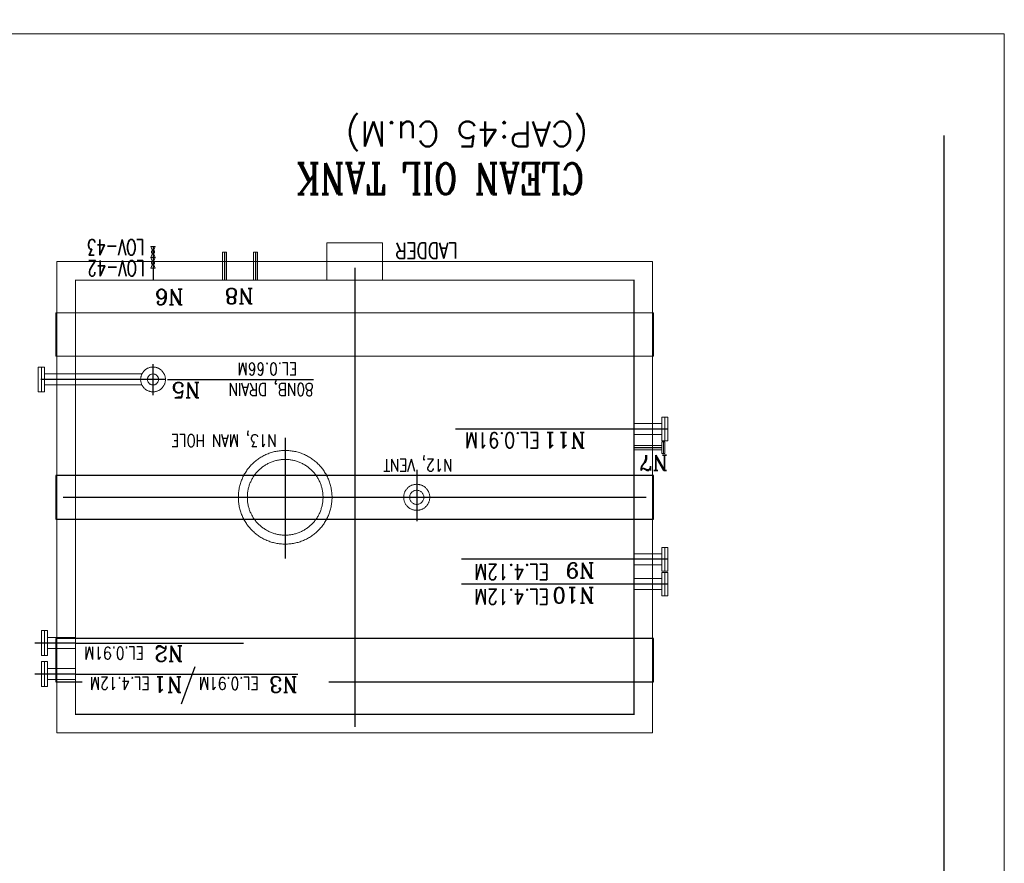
# Model space of a CAD drawing. Header units: inches. Extents: x 0 to 1564127, y -23460 to 23144100.
# Tile 68 of 215: x 253285 to 254277, y 193071 to 193921. Entities that reach past the tile are written whole.
import ezdxf

# ---------------------------------------------------------------- set-up
doc = ezdxf.new("R2010")
doc.units = ezdxf.units.IN
doc.header["$LTSCALE"] = 1800
doc.header["$MEASUREMENT"] = 0
for name, pattern in [('CENTER', [2, 1.25, -0.25, 0.25, -0.25]), ('CENTER2', [1.125, 0.75, -0.125, 0.125, -0.125]), ('HIDDEN', [0.375, 0.25, -0.125])]:
    doc.linetypes.add(name, pattern=pattern)
doc.layers.get('0').update_dxf_attribs({"color": 253, "lineweight": 9})
for name, color, linetype in [('CEN', 2, 'CENTER'), ('DIM', 4, 'Continuous'), ('GRID', 251, 'CENTER'), ('TEXT', 3, 'Continuous')]:
    doc.layers.add(name, color=color, linetype=linetype)
doc.layers.add('CONCRETE', color=145, linetype='Continuous', lineweight=18)
doc.layers.add('EQUIP', color=8, linetype='HIDDEN', lineweight=9)
doc.styles.add('COMPLEX', font='complex')
doc.styles.add('ROMANS', font='romans.shx')

msp = doc.modelspace()

# ---------------------------------------------------------------- linework, layer by layer
at = {"color": 8, "linetype": 'HIDDEN', "ltscale": 2}
msp.add_lwpolyline([(253923.41, 193581.48), (253321.41, 193581.48), (253321.41, 193625.23), (253923.41, 193625.23)], close=True, dxfattribs=at)
at = {"layer": 'CEN', "color": 8}
for p, q in [((253491.16, 193686.25), (253491.16, 193658.1)), ((253522.41, 193686.25), (253522.41, 193658.1)), ((253622.41, 193670.6), (253622.41, 193208.1)), ((253937.9, 193508.1), (253899.16, 193508.1)), ((253552.41, 193499.18), (253552.41, 193377.54)), ((253931.8, 193489.35), (253903.66, 193489.35)), ((253684.91, 193466.88), (253684.91, 193415.31)), ((253328.66, 193439.35), (253916.16, 193439.35)), ((253937.9, 193376.85), (253899.16, 193376.85)), ((253937.9, 193351.85), (253899.16, 193351.85))]:
    msp.add_line(p, q, dxfattribs=at)
at = {"layer": 'CEN', "color": 8, "linetype": 'CENTER2', "ltscale": 200}
msp.add_line((253419.29, 193542.26), (253419.29, 193573.37), dxfattribs=at)
at = {"layer": 'CEN', "color": 8, "linetype": 'CENTER2'}
msp.add_line((253431.54, 193558.1), (253306.26, 193558.1), dxfattribs=at)
at = {"layer": 'CEN', "color": 8, "linetype": 'Continuous'}
msp.add_line((253433.95, 193558.1), (253580.81, 193558.1), dxfattribs=at)
at = {"layer": 'CEN', "color": 8, "linetype": 'Continuous', "ltscale": 200}
for p, q in [((253899.16, 193508.1), (253724.11, 193508.1)), ((253899.16, 193376.85), (253730.1, 193376.85)), ((253899.16, 193351.85), (253730.1, 193351.85)), ((253341.22, 193292.48), (253510.29, 193292.48)), ((253341.22, 193261.23), (253565.1, 193261.23))]:
    msp.add_line(p, q, dxfattribs=at)
at = {"layer": 'CEN', "color": 8, "ltscale": 0.5}
for p, q in [((253341.22, 193292.48), (253300.26, 193292.48)), ((253341.22, 193261.23), (253300.26, 193261.23))]:
    msp.add_line(p, q, dxfattribs=at)
at = {"layer": 'CEN', "color": 8, "linetype": 'HIDDEN', "ltscale": 2}
msp.add_lwpolyline([(253923.41, 193461.23), (253321.41, 193461.23), (253321.41, 193417.48), (253923.41, 193417.48)], close=True, dxfattribs=at)
msp.add_lwpolyline([(253596.48, 193253.48), (253923.41, 193253.48), (253923.41, 193297.23), (253321.41, 193297.23), (253321.41, 193253.48), (253348.06, 193253.48)], dxfattribs=at)
at = {"layer": 'CONCRETE', "color": 8}
for p in [(251530.54, 193906.23), (254276.79, 192588.73)]:
    msp.add_line(p, (254276.79, 193906.23), dxfattribs=at)
msp.add_lwpolyline([(253322.41, 193676.85), (253922.41, 193676.85), (253922.41, 193201.85), (253322.41, 193201.85)], close=True, dxfattribs=at)
at = {"layer": 'DIM', "color": 8, "ltscale": 200}
msp.add_line((253419.29, 193692.03), (253419.29, 193658.1), dxfattribs=at)
at = {"layer": 'EQUIP', "color": 8}
for p, q in [((253417.16, 193681.12), (253421.41, 193692.03)), ((253417.16, 193692.03), (253421.41, 193681.12)), ((253421.41, 193692.03), (253417.16, 193692.03)), ((253421.41, 193681.12), (253417.16, 193681.12)), ((253421.41, 193681.12), (253417.16, 193681.12)), ((253417.16, 193681.12), (253421.41, 193670.2)), ((253417.16, 193670.2), (253421.41, 193681.12)), ((253489.1, 193686.25), (253489.1, 193658.1)), ((253493.22, 193686.25), (253489.1, 193686.25)), ((253493.22, 193686.25), (253493.22, 193658.1)), ((253520.35, 193686.25), (253520.35, 193658.1)), ((253524.47, 193686.25), (253520.35, 193686.25)), ((253524.47, 193686.25), (253524.47, 193658.1)), ((253421.41, 193670.2), (253417.16, 193670.2)), ((253309.83, 193570.6), (253303.74, 193570.6)), ((253407.84, 193563.66), (253309.83, 193563.66)), ((253407.84, 193563.66), (253376.99, 193563.66)), ((253322.62, 193552.55), (253309.94, 193552.55)), ((253407.84, 193552.55), (253319.29, 193552.55)), ((253303.74, 193545.6), (253309.83, 193545.6)), ((253903.6, 193513.67), (253931.8, 193513.67)), ((253931.8, 193519.98), (253937.9, 193519.98)), ((253931.8, 193496.23), (253931.8, 193519.98)), ((253934.85, 193496.23), (253934.85, 193519.98)), ((253937.9, 193496.23), (253937.9, 193519.98)), ((253903.6, 193502.54), (253931.8, 193502.54)), ((253937.9, 193496.23), (253931.8, 193496.23)), ((253931.8, 193495.29), (253934.85, 193495.29)), ((253931.8, 193483.42), (253931.8, 193495.29)), ((253933.33, 193483.42), (253933.33, 193495.29)), ((253934.85, 193483.42), (253934.85, 193495.29)), ((253931.8, 193491.42), (253903.66, 193491.42)), ((253931.8, 193487.29), (253903.66, 193487.29)), ((253934.85, 193483.42), (253931.8, 193483.42)), ((253931.8, 193388.73), (253937.9, 193388.73)), ((253931.8, 193364.98), (253931.8, 193388.73)), ((253934.85, 193364.98), (253934.85, 193388.73)), ((253937.9, 193364.98), (253937.9, 193388.73)), ((253903.6, 193382.42), (253931.8, 193382.42)), ((253903.6, 193371.29), (253931.8, 193371.29)), ((253937.9, 193364.98), (253931.8, 193364.98)), ((253931.8, 193363.73), (253937.9, 193363.73)), ((253931.8, 193339.98), (253931.8, 193363.73)), ((253934.85, 193339.98), (253934.85, 193363.73)), ((253937.9, 193339.98), (253937.9, 193363.73)), ((253903.6, 193357.42), (253931.8, 193357.42)), ((253903.6, 193346.29), (253931.8, 193346.29)), ((253937.9, 193339.98), (253931.8, 193339.98)), ((253306.93, 193279.98), (253306.93, 193304.98)), ((253313.02, 193304.98), (253306.93, 193304.98)), ((253309.97, 193279.98), (253309.97, 193304.98)), ((253313.02, 193279.98), (253313.02, 193304.98)), ((253341.22, 193298.04), (253313.02, 193298.04)), ((253341.22, 193286.92), (253313.02, 193286.92)), ((253306.93, 193279.98), (253313.02, 193279.98)), ((253306.93, 193248.73), (253306.93, 193273.73)), ((253313.02, 193273.73), (253306.93, 193273.73)), ((253309.97, 193248.73), (253309.97, 193273.73)), ((253313.02, 193248.73), (253313.02, 193273.73)), ((253341.22, 193266.79), (253313.02, 193266.79)), ((253341.22, 193255.67), (253313.02, 193255.67)), ((253306.93, 193248.73), (253313.02, 193248.73))]:
    msp.add_line(p, q, dxfattribs=at)
at = {"layer": 'EQUIP', "color": 8, "ltscale": 1.25}
for p, q in [((253303.74, 193545.6), (253303.74, 193570.6)), ((253306.79, 193545.6), (253306.79, 193570.6)), ((253309.83, 193545.6), (253309.83, 193570.6))]:
    msp.add_line(p, q, dxfattribs=at)
at = {"layer": 'EQUIP', "color": 8, "linetype": 'Continuous'}
msp.add_lwpolyline([(253650.54, 193658.1), (253650.54, 193695.6), (253594.29, 193695.6), (253594.29, 193658.1)], close=True, dxfattribs=at)
at = {"layer": 'EQUIP', "color": 8, "linetype": 'Continuous', "ltscale": 2, "const_width": 1.25}
msp.add_lwpolyline([(253341.16, 193658.1), (253903.66, 193658.1), (253903.66, 193220.6), (253341.16, 193220.6)], close=True, dxfattribs=at)
at = {"layer": 'EQUIP', "color": 8}
for centre, radius in [((253419.29, 193686.58), 1.6), ((253419.29, 193675.66), 1.6), ((253419.29, 193558.1), 12.5), ((253419.29, 193558.1), 5.56), ((253419.29, 193558.1), 5.56)]:
    msp.add_circle(centre, radius, dxfattribs=at)
at = {"layer": 'EQUIP', "color": 8, "ltscale": 0.5}
msp.add_circle((253419.29, 193558.1), 12.5, dxfattribs=at)
at = {"layer": 'EQUIP', "color": 8, "ltscale": 100}
for centre, radius in [((253552.41, 193439.35), 47.19), ((253684.91, 193439.35), 13.12)]:
    msp.add_circle(centre, radius, dxfattribs=at)
at = {"layer": 'EQUIP', "color": 8, "linetype": 'HIDDEN'}
for centre, radius in [((253552.41, 193439.35), 38.12), ((253684.91, 193439.35), 7.14)]:
    msp.add_circle(centre, radius, dxfattribs=at)
at = {"layer": 'GRID', "color": 8}
msp.add_line((254216.16, 184353.78), (254216.16, 194798.59), dxfattribs=at)
at = {"layer": 'TEXT', "color": 8}
msp.add_line((253447.81, 193231.08), (253461.77, 193268.86), dxfattribs=at)

# ---------------------------------------------------------------- texts
for s, height, style, p in [('(CAP:45 Cu.M)', 25, 'ROMANS', (253857.66, 193817.96)), ('N6', 15.625, 'COMPLEX', (253450.06, 193648.97)), ('N8', 15.625, 'COMPLEX', (253520.49, 193649.87)), ('N5', 15.625, 'COMPLEX', (253466.73, 193555.14)), ('N11', 15.625, 'COMPLEX', (253855.07, 193504.64)), ('N7', 15.625, 'COMPLEX', (253937.9, 193481.92)), ('N9', 15.625, 'COMPLEX', (253863.88, 193373.39)), ('N10', 15.625, 'COMPLEX', (253863.88, 193348.39)), ('N2', 15.625, 'COMPLEX', (253449.53, 193289.64)), ('N1', 15.625, 'COMPLEX', (253448.74, 193258.44)), ('N3', 15.625, 'COMPLEX', (253564.95, 193258.41))]:
    msp.add_text(s, height=height, rotation=180, dxfattribs=dict(at, style=style)).set_placement(p)
for s, height, style, width, p in [('CLEAN OIL TANK', 31.25, 'COMPLEX', 0.8, (253853.33, 193775.92)), ('LOV-43', 15.625, 'ROMANS', 0.7, (253410.6, 193699.03)), ('LADDER', 15.625, 'ROMANS', 0.8, (253726.02, 193695.7)), ('LOV-42', 15.625, 'ROMANS', 0.7, (253410.97, 193677.95)), ('EL.0.66M', 12.5, 'ROMANS', 0.8, (253564.6, 193574.92)), ('80NB, DRAIN', 12.5, 'ROMANS', 0.8, (253580.9, 193554.24)), ('N13, MAN HOLE', 12.5, 'COMPLEX', 0.8, (253543.87, 193502.69)), ('EL.0.91M', 15.625, 'ROMANS', 0.8, (253808.57, 193504.63)), ('N12, VENT', 12.5, 'COMPLEX', 0.8, (253721.11, 193477.84)), ('EL.4.12M', 15.625, 'ROMANS', 0.8, (253818.09, 193371.87)), ('EL.4.12M', 15.625, 'ROMANS', 0.8, (253818.09, 193346.87)), ('EL.0.91M', 12.5, 'ROMANS', 0.8, (253410.19, 193288.53)), ('EL.4.12M', 12.5, 'ROMANS', 0.8, (253415.94, 193257.97)), ('EL.0.91M', 12.5, 'ROMANS', 0.8, (253525.77, 193257.97))]:
    msp.add_text(s, height=height, rotation=180, dxfattribs=dict(at, style=style, width=width)).set_placement(p)

doc.saveas('drawing.dxf')
